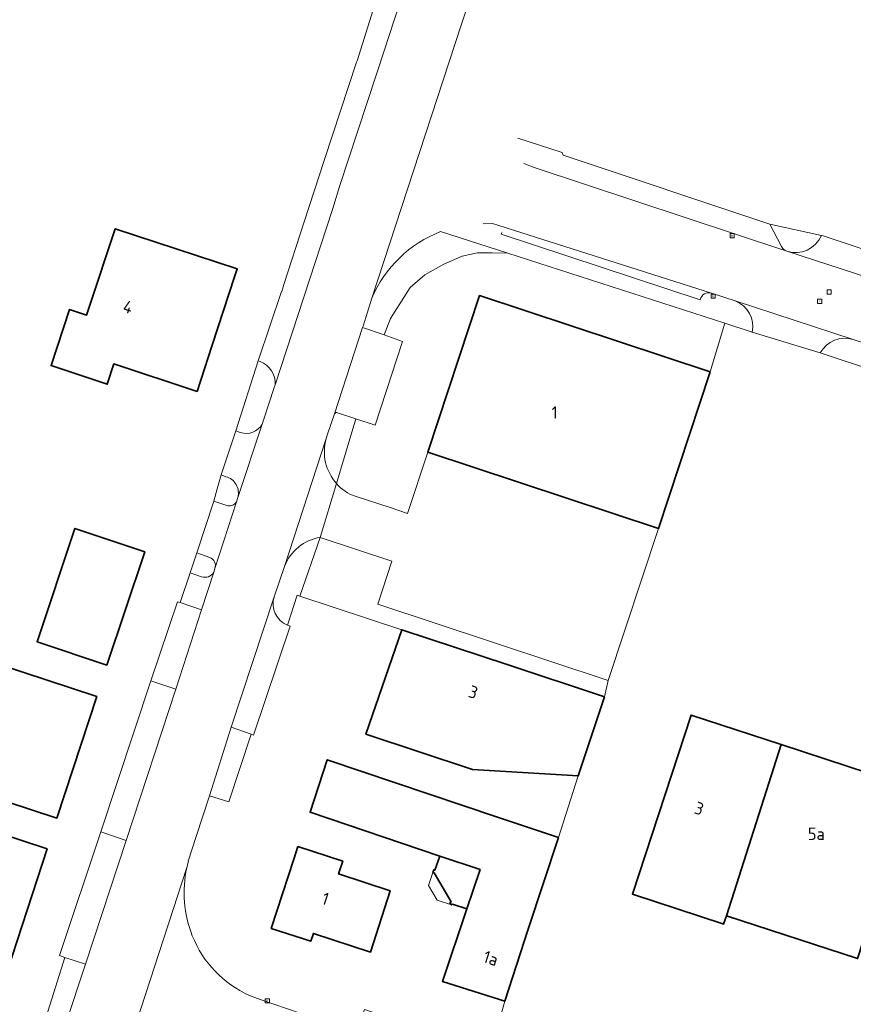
# Model space of a CAD drawing. Extents: x 154024 to 155007, y 472916 to 473908.
# Tile 40 of 49: x 154641 to 154732, y 473687 to 473794. Entities that reach past the tile are written whole.
import ezdxf
from ezdxf.enums import TextEntityAlignment as Align

# ---------------------------------------------------------------- set-up
doc = ezdxf.new("R2010")
doc.units = 0
doc.header["$LTSCALE"] = 0.75
doc.layers.get('0').update_dxf_attribs({"linetype": 'CONTINUOUS'})
for name, color, linetype, lineweight in [('B-RO-GR-BEPLANTING_CULTUUR_HEESTERS-GV', 252, 'CONTINUOUS', 18), ('B-RO-OG-BEBOUWING-GV', 6, 'CONTINUOUS', 35), ('B-RO-OG-BEBOUWING-T18', 1, 'CONTINUOUS', 18), ('B-RO-OG-BEBOUWING_LUIFEL-GV', 6, 'CONTINUOUS', 18), ('B-RO-OG-TERREIN_CULTUURSCHEIDING-GV', 252, 'CONTINUOUS', 18), ('B-RO-OG-TERREIN_ERF-GV', 252, 'CONTINUOUS', 18), ('B-RO-RI-GWA_KOLK-S', 252, 'CONTINUOUS', 25), ('B-RO-RI-GWA_RIOOLPUT-S', 252, 'CONTINUOUS', 25), ('B-RO-VH-VERHARDING_BETONSTRAATSTEEN-GV', 252, 'CONTINUOUS', 18), ('B-RO-VH-VERHARDING_TEGEL-GV', 252, 'CONTINUOUS', 18)]:
    doc.layers.add(name, color=color, linetype=linetype, lineweight=lineweight)
doc.styles.add('NLCS-ISO', font='NLCS-ISO.ttf')
doc.styles.add('NLCS-ISO-M200-T18', font='NLCS-ISO.ttf', dxfattribs={"height": 0.36})

# ---------------------------------------------------------------- blocks, each defined once
blk = doc.blocks.new('SRI-KOLK-SO')
at = {"color": 0, "linetype": 'ByBlock', "lineweight": 18}
blk.add_lwpolyline([(-1.125, -1.125), (1.125, -1.125), (1.125, 1.125), (-1.125, 1.125)], close=True, dxfattribs=at)
at = {"color": 0, "linetype": 'ByBlock', "lineweight": 18, "style": 'NLCS-ISO'}
blk.add_text('k', height=1.5, dxfattribs=at).set_placement((0, 0), align=Align.MIDDLE_CENTER)
blk = doc.blocks.new('SRI-PUT_INSPECTIEPUT_RIOOLPUT-SO')
at = {"color": 0, "linetype": 'ByBlock', "lineweight": 18}
blk.add_lwpolyline([(-1.12, -1.12), (1.12, -1.12), (1.12, 1.12), (-1.12, 1.12)], close=True, dxfattribs=at)
at = {"color": 0, "linetype": 'ByBlock', "lineweight": 18, "style": 'NLCS-ISO'}
blk.add_text('r', height=1.5, dxfattribs=at).set_placement((0, 0.28), align=Align.MIDDLE_CENTER)

msp = doc.modelspace()

# ---------------------------------------------------------------- linework, layer by layer
at = {"layer": 'B-RO-GR-BEPLANTING_CULTUUR_HEESTERS-GV'}
for points in [[(154686.756, 473771.263, 0.2006227), (154679.274, 473764.012)], [(154675.56, 473751.576, 0.4153983), (154675.233, 473751.476)], [(154674.339, 473748.778, 0.263597), (154675.467, 473743.876)], [(154664.728, 473742.37, 0.4177921), (154663.422, 473744.63)], [(154663.631, 473741.471, 0.3429272), (154664.572, 473741.89)], [(154673.683, 473738.029, 0.2693367), (154669.799, 473734.881)], [(154662.237, 473734.653, 0.3853833), (154661.68, 473735.86)], [(154660.792, 473733.756, 0.3588658), (154662.102, 473734.24)], [(154668.668, 473731.559, 0.3906997), (154670.111, 473728.495)]]:
    msp.add_lwpolyline(points, format="xyb", dxfattribs=at)
at = {"layer": 'B-RO-GR-BEPLANTING_CULTUUR_HEESTERS-GV', "flags": 128}
for points in [[(154683.461, 473765.196), (154685.051, 473766.58), (154687.127, 473767.708), (154689.127, 473768.58), (154690.768, 473768.939), (154692.383, 473768.965), (154694.065, 473768.908), (154686.756, 473771.263)], [(154679.274, 473764.012), (154678.334, 473761), (154678.285, 473760.85), (154680.637, 473760.031), (154681.307, 473761.812), (154683.461, 473765.196)], [(154675.233, 473751.476), (154674.484, 473749.255), (154674.339, 473748.778)], [(154677.547, 473750.925), (154675.56, 473751.576)], [(154675.467, 473743.876), (154677.547, 473750.925)], [(154663.422, 473744.63), (154662.902, 473744.823), (154662.484, 473743.308), (154662.118, 473741.982), (154663.631, 473741.471)], [(154664.572, 473741.89), (154664.728, 473742.37)], [(154670.111, 473728.495), (154671.187, 473731.752), (154671.479, 473731.655), (154673.683, 473738.029)], [(154661.68, 473735.86), (154660.252, 473736.355), (154659.527, 473734.169), (154660.792, 473733.756)], [(154662.102, 473734.24), (154662.237, 473734.653)], [(154669.799, 473734.881), (154668.668, 473731.559)]]:
    msp.add_lwpolyline(points, dxfattribs=at)
at = {"layer": 'B-RO-OG-BEBOUWING-GV', "flags": 128}
for points in [[(154651.38, 473771.58), (154648.575, 473763.061), (154648.288, 473762.189), (154646.43, 473762.8), (154644.419, 473756.694), (154650.525, 473754.683), (154651.248, 473756.877), (154660.29, 473753.89), (154661.905, 473758.808), (154664.413, 473766.448), (154664.66, 473767.2)], [(154716.074, 473756.028), (154691.007, 473764.31), (154685.381, 473747.282), (154710.45, 473739.002)], [(154650.503, 473724.153), (154654.602, 473736.471), (154647.016, 473739.005), (154642.905, 473726.689)], [(154678.652, 473716.645), (154690.246, 473712.816), (154701.724, 473712.113), (154704.569, 473720.722), (154694.124, 473724.173), (154682.54, 473728)], [(154645.051, 473707.505), (154649.397, 473720.731), (154630.409, 473726.97), (154626.05, 473713.75)], [(154723.8, 473715.513), (154714, 473718.73), (154713.989, 473718.696), (154707.613, 473699.272), (154717.439, 473696.048), (154717.533, 473696.017), (154717.825, 473696.909)], [(154738.142, 473710.806), (154723.8, 473715.513), (154717.825, 473696.909), (154732.084, 473692.253)], [(154699.582, 473705.426), (154698.918, 473705.647), (154692.939, 473707.634), (154674.445, 473713.872), (154672.584, 473708.158), (154686.674, 473703.405), (154691.05, 473701.928), (154689.608, 473697.656), (154686.973, 473689.764), (154693.73, 473687.62), (154696.267, 473695.464)], [(154639.639, 473690.866), (154643.999, 473704.174), (154625.032, 473710.405), (154620.664, 473697.111), (154624.406, 473695.88)], [(154668.361, 473695.546), (154672.655, 473694.137), (154672.939, 473694.99), (154679.137, 473692.966), (154681.271, 473699.633), (154675.681, 473701.462), (154676.131, 473702.838), (154671.253, 473704.426), (154670.807, 473703.057)], [(154689.608, 473697.656), (154691.05, 473701.928), (154686.674, 473703.405), (154686.156, 473701.87), (154686.023, 473701.915), (154685.927, 473701.63), (154686.06, 473701.586), (154687.9, 473698.416), (154687.777, 473698.33), (154687.948, 473698.083), (154688.071, 473698.169)]]:
    msp.add_lwpolyline(points, close=True, dxfattribs=at)
at = {"layer": 'B-RO-OG-BEBOUWING_LUIFEL-GV', "flags": 128}
msp.add_lwpolyline([(154685.456, 473700.219), (154686.407, 473698.597), (154687.948, 473698.083), (154687.777, 473698.33), (154687.9, 473698.416), (154686.06, 473701.586), (154685.927, 473701.63)], close=True, dxfattribs=at)
at = {"layer": 'B-RO-OG-TERREIN_CULTUURSCHEIDING-GV', "flags": 128}
msp.add_lwpolyline([(154728.151, 473770.839), (154722.539, 473772.082), (154723.804, 473769.629)], dxfattribs=at)
at = {"layer": 'B-RO-OG-TERREIN_CULTUURSCHEIDING-GV'}
for points in [[(154724.406, 473769.125, 0.3882043), (154728.151, 473770.839)], [(154723.804, 473769.629, 0.1790598), (154724.406, 473769.125)]]:
    msp.add_lwpolyline(points, format="xyb", dxfattribs=at)
at = {"layer": 'B-RO-OG-TERREIN_ERF-GV', "flags": 128}
for points in [[(154643.883, 473685.922), (154645.923, 473692.384), (154645.347, 473692.577), (154649.845, 473706.017), (154655.276, 473722.455), (154658.17, 473731.045), (154658.458, 473730.947), (154659.527, 473734.169), (154660.252, 473736.355), (154662.118, 473741.982), (154662.484, 473743.308), (154662.902, 473744.823), (154664.493, 473749.628), (154666.952, 473757.207), (154669.485, 473764.755), (154669.49, 473764.77), (154669.74, 473765.516), (154671.922, 473772.335), (154674.155, 473779.086), (154677.625, 473789.666), (154677.68, 473789.834), (154679.449, 473795.375)], [(154695.171, 473781.422), (154699.985, 473779.853), (154700.073, 473779.555), (154722.539, 473772.082), (154728.151, 473770.839), (154728.358, 473770.793), (154737.366, 473767.814), (154737.549, 473767.754), (154746.101, 473764.949), (154764.359, 473758.573), (154777.491, 473754.364), (154777.261, 473754.672), (154785.082, 473752.167), (154785.07, 473751.926), (154829.382, 473737.522)], [(154691.007, 473764.31), (154716.074, 473756.028), (154717.642, 473761.297), (154694.065, 473768.908), (154692.383, 473768.965), (154690.768, 473768.939), (154689.127, 473768.58), (154687.127, 473767.708), (154685.051, 473766.58), (154683.461, 473765.196), (154681.307, 473761.812), (154680.637, 473760.031), (154682.637, 473759.334), (154679.667, 473750.23), (154677.547, 473750.925), (154675.467, 473743.876)], [(154677.488, 473742.519), (154681.286, 473741.264), (154683.185, 473740.636), (154685.381, 473747.282), (154691.007, 473764.31)], [(154734.29, 473683.59), (154741.767, 473706.004), (154742.832, 473709.266), (154745.828, 473718.429), (154755.906, 473748.896), (154746.488, 473751.961), (154728.038, 473758.08), (154720.616, 473760.337), (154717.642, 473761.297), (154716.074, 473756.028), (154710.45, 473739.002), (154704.993, 473722.478), (154704.569, 473720.722), (154701.724, 473712.113), (154699.582, 473705.426), (154696.267, 473695.464), (154693.73, 473687.62), (154692.236, 473682.194)], [(154673.683, 473738.029), (154681.475, 473735.459), (154679.925, 473730.76), (154704.993, 473722.478), (154710.45, 473739.002), (154685.381, 473747.282), (154683.185, 473740.636), (154681.286, 473741.264), (154677.488, 473742.519)], [(154675.467, 473743.876), (154673.683, 473738.029)], [(154672.584, 473708.158), (154674.445, 473713.872), (154692.939, 473707.634), (154698.918, 473705.647), (154699.582, 473705.426), (154701.724, 473712.113), (154690.246, 473712.816), (154678.652, 473716.645), (154682.54, 473728), (154671.479, 473731.655), (154671.187, 473731.752), (154670.111, 473728.495)], [(154670.399, 473728.398), (154666.432, 473716.553), (154666.176, 473716.641), (154663.744, 473709.284), (154661.661, 473709.94), (154660.186, 473705.522), (154659.333, 473702.834), (154659.35, 473702.83), (154659.174, 473702.143)], [(154667.16, 473687.814), (154677.549, 473684.246), (154678.487, 473686.731), (154691.425, 473682.494), (154692.236, 473682.194), (154693.73, 473687.62), (154686.973, 473689.764), (154689.608, 473697.656), (154688.071, 473698.169), (154687.948, 473698.083), (154687.777, 473698.33), (154687.9, 473698.416), (154686.06, 473701.586), (154685.927, 473701.63), (154686.023, 473701.915), (154686.156, 473701.87), (154686.674, 473703.405), (154672.584, 473708.158)]]:
    msp.add_lwpolyline(points, dxfattribs=at)
for points in [[(154648.575, 473763.061), (154651.38, 473771.58), (154664.66, 473767.2), (154664.413, 473766.448), (154661.905, 473758.808), (154660.29, 473753.89), (154651.248, 473756.877), (154650.525, 473754.683), (154644.419, 473756.694), (154646.43, 473762.8), (154648.288, 473762.189)], [(154650.503, 473724.153), (154642.905, 473726.689), (154647.016, 473739.005), (154654.602, 473736.471)], [(154704.993, 473722.478), (154679.925, 473730.76), (154681.475, 473735.459), (154673.683, 473738.029), (154671.479, 473731.655), (154682.54, 473728), (154694.124, 473724.173), (154704.569, 473720.722)], [(154626.05, 473713.75), (154630.409, 473726.97), (154649.397, 473720.731), (154645.051, 473707.505)], [(154738.142, 473710.806), (154732.084, 473692.253), (154717.825, 473696.909), (154717.533, 473696.017), (154717.439, 473696.048), (154707.613, 473699.272), (154713.989, 473718.696), (154714, 473718.73), (154723.8, 473715.513)], [(154620.664, 473697.111), (154625.032, 473710.405), (154643.999, 473704.174), (154639.639, 473690.866), (154635.298, 473677.615), (154631.483, 473678.864), (154620.069, 473682.61), (154616.381, 473683.819), (154618.025, 473688.834), (154619.043, 473692.026), (154609.467, 473695.166), (154607.256, 473688.487), (154595.847, 473692.218), (154598.448, 473700.203), (154604.914, 473698.074), (154606.153, 473701.839), (154606.168, 473701.883), (154614.908, 473699.007)], [(154681.271, 473699.633), (154679.137, 473692.966), (154672.939, 473694.99), (154672.655, 473694.137), (154668.361, 473695.546), (154670.807, 473703.057), (154671.253, 473704.426), (154676.131, 473702.838), (154675.681, 473701.462)]]:
    msp.add_lwpolyline(points, close=True, dxfattribs=at)
at = {"layer": 'B-RO-OG-TERREIN_ERF-GV'}
for points in [[(154677.488, 473742.519, -0.1491408), (154675.467, 473743.876)], [(154675.467, 473743.876, 0.1491408), (154677.488, 473742.519)], [(154670.111, 473728.495, 0.0301672), (154670.399, 473728.398)], [(154659.174, 473702.143, 0.1491231), (154659.779, 473694.746)], [(154659.779, 473694.746, 0.1975108), (154665.994, 473688.258)], [(154665.994, 473688.258, 0.0258934), (154667.16, 473687.814)]]:
    msp.add_lwpolyline(points, format="xyb", dxfattribs=at)
at = {"layer": 'B-RO-VH-VERHARDING_BETONSTRAATSTEEN-GV', "flags": 128}
for points in [[(154718.961, 473908.034), (154718.037, 473904.959), (154712.616, 473888.278), (154712.117, 473886.819), (154712.1, 473886.768), (154711.185, 473883.98), (154704.234, 473862.806), (154681.068, 473792.23), (154680.787, 473791.33), (154675.771, 473776.157), (154675.148, 473774.146), (154675.009, 473773.655), (154668.776, 473754.605), (154668.678, 473754.304), (154667.481, 473750.659), (154667.379, 473750.351), (154664.728, 473742.37), (154664.572, 473741.89), (154662.237, 473734.653), (154662.102, 473734.24), (154660.76, 473730.148)], [(154637.973, 473638.043), (154643.962, 473656.231), (154647.55, 473666.662), (154650.187, 473674.543), (154659.174, 473702.143), (154659.35, 473702.83), (154659.333, 473702.834), (154660.186, 473705.522), (154661.661, 473709.94), (154664.005, 473717.392), (154668.668, 473731.559), (154669.799, 473734.881), (154674.339, 473748.778), (154674.484, 473749.255), (154675.233, 473751.476), (154678.285, 473760.85), (154678.334, 473761), (154679.274, 473764.012), (154689.003, 473793.702), (154690.955, 473799.629)], [(154689.003, 473793.702), (154679.274, 473764.012)], [(154723.804, 473769.629), (154722.539, 473772.082), (154700.073, 473779.555)], [(154781.89, 473750.395), (154779.254, 473751.277), (154760.781, 473757.263), (154739.319, 473764.267), (154724.406, 473769.125), (154696.932, 473778.217), (154695.822, 473778.648)], [(154696.932, 473778.217), (154724.406, 473769.125)], [(154668.776, 473754.605), (154675.009, 473773.655)], [(154671.922, 473772.335), (154669.74, 473765.516), (154669.49, 473764.77), (154669.485, 473764.755), (154666.952, 473757.207)], [(154691.41, 473772.103), (154692.421, 473772.14), (154693.102, 473771.924), (154716.216, 473764.58), (154718.781, 473763.726), (154731.625, 473759.525), (154744.437, 473755.371), (154823.391, 473729.535)], [(154716.216, 473764.58), (154693.102, 473771.924)], [(154686.756, 473771.263), (154694.065, 473768.908), (154717.642, 473761.297), (154720.616, 473760.337)], [(154714.979, 473763.862), (154693.358, 473770.968), (154693.424, 473771.15)], [(154693.424, 473771.15), (154693.358, 473770.968), (154714.979, 473763.862)], [(154737.366, 473767.814), (154728.358, 473770.793), (154728.151, 473770.839)], [(154724.406, 473769.125), (154739.319, 473764.267)], [(154718.781, 473763.726), (154716.216, 473764.58)], [(154731.625, 473759.525), (154718.781, 473763.726)], [(154679.667, 473750.23), (154682.637, 473759.334), (154680.637, 473760.031), (154678.285, 473760.85), (154675.233, 473751.476)], [(154720.616, 473760.337), (154728.038, 473758.08)], [(154744.437, 473755.371), (154731.625, 473759.525)], [(154728.038, 473758.08), (154746.488, 473751.961)], [(154675.56, 473751.576), (154677.547, 473750.925), (154679.667, 473750.23)], [(154664.728, 473742.37), (154667.379, 473750.351)], [(154664.98, 473749.429), (154664.493, 473749.628), (154662.902, 473744.823), (154663.422, 473744.63)], [(154674.339, 473748.778), (154669.799, 473734.881)], [(154673.683, 473738.029), (154675.467, 473743.876)], [(154663.631, 473741.471), (154662.118, 473741.982), (154660.252, 473736.355)], [(154662.237, 473734.653), (154664.572, 473741.89)], [(154660.252, 473736.355), (154661.68, 473735.86)], [(154658.458, 473730.947), (154660.76, 473730.148), (154662.102, 473734.24)], [(154660.792, 473733.756), (154659.527, 473734.169), (154658.458, 473730.947)], [(154668.668, 473731.559), (154664.005, 473717.392), (154666.176, 473716.641), (154666.432, 473716.553), (154670.399, 473728.398)], [(154660.76, 473730.148), (154657.99, 473721.522), (154652.594, 473705.097), (154648.153, 473691.642), (154646.04, 473685.22), (154643.477, 473677.343)], [(154659.174, 473702.143), (154650.187, 473674.543)], [(154766.631, 473655.215), (154764.377, 473655.949), (154755.797, 473658.748), (154754.104, 473659.282), (154726.763, 473668.199), (154723.731, 473669.194), (154712.265, 473672.939), (154710.803, 473673.406), (154701.243, 473676.537), (154700.504, 473676.787), (154692.938, 473679.229), (154692.851, 473679.257), (154692.515, 473679.369), (154677.549, 473684.246), (154667.16, 473687.814)]]:
    msp.add_lwpolyline(points, dxfattribs=at)
at = {"layer": 'B-RO-VH-VERHARDING_BETONSTRAATSTEEN-GV'}
for points in [[(154679.274, 473764.012, -0.2006227), (154686.756, 473771.263)], [(154728.151, 473770.839, -0.3882043), (154724.406, 473769.125)], [(154724.406, 473769.125, -0.1790598), (154723.804, 473769.629)], [(154716.216, 473764.58, 0.4384397), (154714.979, 473763.862)], [(154714.979, 473763.862, -0.4384397), (154716.216, 473764.58)], [(154720.616, 473760.337, 0.3780889), (154718.781, 473763.726)], [(154718.781, 473763.726, -0.3780889), (154720.616, 473760.337)], [(154728.038, 473758.08, -0.3604803), (154731.625, 473759.525)], [(154731.625, 473759.525, 0.3604803), (154728.038, 473758.08)], [(154666.952, 473757.207, -0.0213679), (154667.15, 473757.153)], [(154667.15, 473757.153, -0.3335193), (154668.776, 473754.605)], [(154675.233, 473751.476, -0.4153983), (154675.56, 473751.576)], [(154667.379, 473750.351, -0.351901), (154664.98, 473749.429)], [(154675.467, 473743.876, -0.263597), (154674.339, 473748.778)], [(154663.422, 473744.63, -0.4177921), (154664.728, 473742.37)], [(154664.572, 473741.89, -0.3429272), (154663.631, 473741.471)], [(154669.799, 473734.881, -0.2693367), (154673.683, 473738.029)], [(154661.68, 473735.86, -0.3853833), (154662.237, 473734.653)], [(154662.102, 473734.24, -0.3588658), (154660.792, 473733.756)], [(154670.111, 473728.495, -0.3906997), (154668.668, 473731.559)], [(154670.399, 473728.398, -0.0301672), (154670.111, 473728.495)], [(154659.779, 473694.746, -0.1491231), (154659.174, 473702.143)], [(154665.994, 473688.258, -0.1975108), (154659.779, 473694.746)], [(154667.16, 473687.814, -0.0258934), (154665.994, 473688.258)]]:
    msp.add_lwpolyline(points, format="xyb", dxfattribs=at)
at = {"layer": 'B-RO-VH-VERHARDING_BETONSTRAATSTEEN-GV', "flags": 128}
for points in [[(154655.276, 473722.455), (154657.99, 473721.522), (154660.76, 473730.148), (154658.458, 473730.947), (154658.17, 473731.045)], [(154657.99, 473721.522), (154655.276, 473722.455), (154649.845, 473706.017), (154652.594, 473705.097)], [(154666.176, 473716.641), (154664.005, 473717.392), (154661.661, 473709.94), (154663.744, 473709.284)], [(154652.594, 473705.097), (154649.845, 473706.017), (154645.347, 473692.577), (154645.923, 473692.384), (154648.153, 473691.642)], [(154643.883, 473685.922), (154646.04, 473685.22), (154648.153, 473691.642), (154645.923, 473692.384)]]:
    msp.add_lwpolyline(points, close=True, dxfattribs=at)
at = {"layer": 'B-RO-VH-VERHARDING_TEGEL-GV', "flags": 128}
for points in [[(154666.952, 473757.207), (154664.493, 473749.628), (154664.98, 473749.429)], [(154667.379, 473750.351), (154667.481, 473750.659), (154668.678, 473754.304), (154668.776, 473754.605)]]:
    msp.add_lwpolyline(points, dxfattribs=at)
at = {"layer": 'B-RO-VH-VERHARDING_TEGEL-GV'}
for points in [[(154667.15, 473757.153, 0.0213679), (154666.952, 473757.207)], [(154668.776, 473754.605, 0.3335193), (154667.15, 473757.153)], [(154664.98, 473749.429, 0.351901), (154667.379, 473750.351)]]:
    msp.add_lwpolyline(points, format="xyb", dxfattribs=at)

# ---------------------------------------------------------------- block references
at = {"layer": 'B-RO-RI-GWA_KOLK-S', "xscale": 0.2, "yscale": 0.2, "zscale": 0.2}
for p in [(154718.456, 473770.827), (154716.387, 473764.254), (154667.929, 473687.666)]:
    msp.add_blockref('SRI-KOLK-SO', p, dxfattribs=at)
at = {"layer": 'B-RO-RI-GWA_RIOOLPUT-S', "xscale": 0.2, "yscale": 0.2, "zscale": 0.2}
for p in [(154728.997, 473764.706), (154727.962, 473763.69)]:
    msp.add_blockref('SRI-PUT_INSPECTIEPUT_RIOOLPUT-SO', p, dxfattribs=at)

# ---------------------------------------------------------------- texts
at = {"layer": 'B-RO-OG-BEBOUWING-T18', "style": 'NLCS-ISO-M200-T18'}
for s, rotation, p in [('4', 341.8, (154652.789, 473763.069)), ('3', 341.8, (154690.315, 473721.219)), ('3', 341.9, (154714.875, 473708.57)), ('1', 342, (154674.251, 473698.769)), ('1a', 342.5, (154692.223, 473692.295))]:
    msp.add_text(s, height=1.35, rotation=rotation, dxfattribs=at).set_placement(p, align=Align.MIDDLE)
for s, p in [('1', (154699.158, 473751.607)), ('5a', (154727.61, 473705.814))]:
    msp.add_text(s, height=1.35, dxfattribs=at).set_placement(p, align=Align.MIDDLE)

doc.saveas('drawing.dxf')
